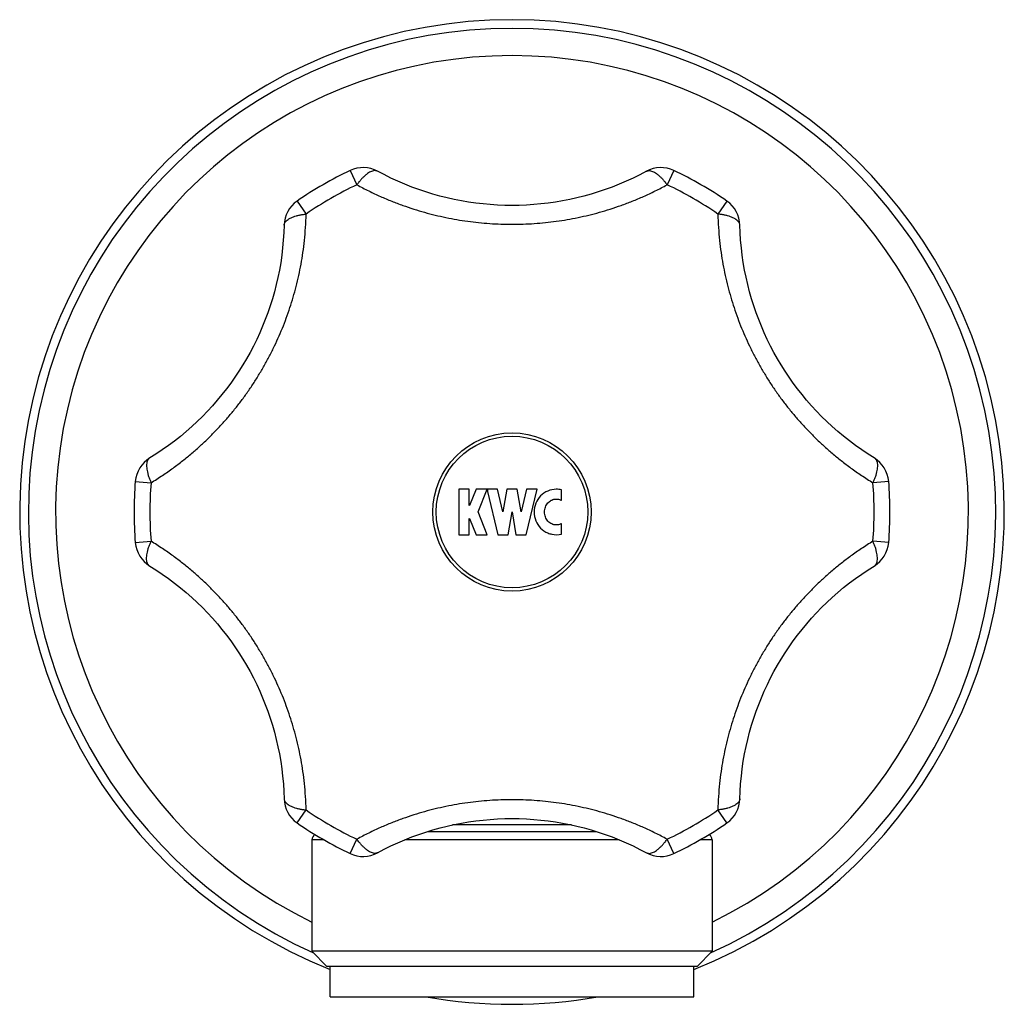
# Model space of a CAD drawing. Header units: millimetres. Extents: x 185 to 627, y 46 to 444.
# Tile 3 of 5: x 185 to 250, y 379 to 444. Entities that reach past the tile are written whole.
import ezdxf

# ---------------------------------------------------------------- set-up
doc = ezdxf.new("R2010")
doc.units = ezdxf.units.MM
doc.header["$LTSCALE"] = 46.255
doc.layers.get('0').update_dxf_attribs({"linetype": 'CONTINUOUS'})

msp = doc.modelspace()

# ---------------------------------------------------------------- linework, layer by layer
at = {"color": 9, "linetype": 'Continuous'}
for p, q in [((207.02, 433.829), (207.467, 432.886)), ((228.391, 433.829), (227.944, 432.886)), ((203.522, 431.809), (204.116, 430.951)), ((231.889, 431.809), (231.296, 430.951)), ((192.837, 413.301), (193.877, 413.217)), ((242.574, 413.301), (241.534, 413.217)), ((192.837, 409.262), (193.877, 409.347)), ((242.574, 409.262), (241.534, 409.347)), ((203.522, 390.755), (204.116, 391.613)), ((231.889, 390.755), (231.296, 391.613)), ((212.148, 390.195), (223.263, 390.195)), ((221.625, 390.628), (213.786, 390.628)), ((207.02, 388.735), (207.467, 389.678)), ((228.391, 388.735), (227.944, 389.678))]:
    msp.add_line(p, q, dxfattribs=at)
at = {"color": 7, "linetype": 'Continuous'}
for p, q in [((214.192, 412.782), (214.192, 409.782)), ((214.877, 412.782), (214.192, 412.782)), ((214.877, 411.711), (214.877, 412.782)), ((215.339, 412.782), (214.91, 411.711)), ((216.077, 412.782), (215.339, 412.782)), ((215.477, 411.282), (216.077, 412.782)), ((216.082, 412.782), (216.082, 412.632)), ((216.751, 412.782), (216.082, 412.782)), ((217.107, 411.292), (216.751, 412.782)), ((217.363, 412.782), (217.107, 411.292)), ((218.048, 412.782), (217.363, 412.782)), ((218.304, 411.292), (218.048, 412.782)), ((218.66, 412.782), (218.304, 411.292)), ((218.648, 409.782), (219.365, 412.782)), ((219.365, 412.782), (218.66, 412.782)), ((216.082, 412.632), (216.763, 409.782)), ((220.97, 412.05), (220.97, 412.74)), ((214.91, 411.711), (214.877, 411.711)), ((214.877, 409.782), (214.877, 410.853)), ((214.877, 410.853), (214.91, 410.853)), ((214.91, 410.853), (215.339, 409.782)), ((216.077, 409.782), (215.477, 411.282)), ((217.448, 409.782), (217.706, 411.282)), ((217.706, 411.282), (217.963, 409.782)), ((220.97, 409.824), (220.97, 410.514)), ((214.192, 409.782), (214.877, 409.782)), ((215.339, 409.782), (216.077, 409.782)), ((216.763, 409.782), (217.448, 409.782)), ((217.963, 409.782), (218.648, 409.782)), ((205.283, 389.644), (204.485, 389.644)), ((204.485, 389.644), (204.485, 382.282)), ((224.784, 389.644), (210.627, 389.644)), ((230.926, 389.644), (230.128, 389.644)), ((230.926, 389.644), (230.926, 382.282)), ((230.926, 382.282), (204.485, 382.282)), ((205.485, 381.282), (204.485, 382.282)), ((229.926, 381.282), (230.926, 382.282)), ((229.926, 381.282), (205.485, 381.282)), ((205.706, 379.282), (205.706, 381.282)), ((229.706, 379.282), (229.706, 381.282)), ((205.706, 379.282), (229.706, 379.282))]:
    msp.add_line(p, q, dxfattribs=at)
for points in [[(226.575, 433.776), (226.15, 433.551), (225.698, 433.327), (225.243, 433.116), (224.785, 432.92), (224.324, 432.736), (223.861, 432.566), (223.395, 432.409), (222.928, 432.265), (222.458, 432.135), (221.987, 432.016), (221.515, 431.911), (221.041, 431.818), (220.567, 431.738), (220.091, 431.67), (219.615, 431.615), (219.138, 431.572), (218.66, 431.541), (218.182, 431.522), (217.705, 431.516), (217.227, 431.523), (216.749, 431.541), (216.271, 431.572), (215.794, 431.615), (215.318, 431.67), (214.842, 431.738), (214.368, 431.818), (213.894, 431.911), (213.422, 432.017), (212.951, 432.135), (212.481, 432.266), (212.014, 432.41), (211.548, 432.567), (211.085, 432.737), (210.624, 432.921), (210.166, 433.117), (209.711, 433.328), (209.259, 433.552), (208.837, 433.776)], [(202.66, 430.21), (202.642, 429.729), (202.61, 429.226), (202.565, 428.727), (202.506, 428.231), (202.435, 427.74), (202.35, 427.254), (202.253, 426.772), (202.144, 426.295), (202.023, 425.823), (201.889, 425.355), (201.744, 424.894), (201.588, 424.437), (201.42, 423.986), (201.241, 423.54), (201.051, 423.1), (200.85, 422.665), (200.637, 422.237), (200.415, 421.814), (200.181, 421.397), (199.937, 420.987), (199.682, 420.583), (199.417, 420.185), (199.141, 419.794), (198.855, 419.409), (198.559, 419.031), (198.252, 418.66), (197.935, 418.297), (197.608, 417.94), (197.27, 417.592), (196.922, 417.251), (196.563, 416.918), (196.194, 416.593), (195.815, 416.276), (195.426, 415.969), (195.026, 415.67), (194.616, 415.381), (194.196, 415.102), (193.791, 414.848)], [(241.621, 414.848), (241.213, 415.103), (240.793, 415.383), (240.383, 415.672), (239.984, 415.97), (239.594, 416.278), (239.215, 416.594), (238.846, 416.919), (238.488, 417.252), (238.14, 417.593), (237.802, 417.942), (237.475, 418.298), (237.158, 418.662), (236.851, 419.033), (236.555, 419.41), (236.269, 419.795), (235.993, 420.186), (235.728, 420.584), (235.473, 420.988), (235.229, 421.399), (234.996, 421.816), (234.773, 422.238), (234.561, 422.667), (234.36, 423.102), (234.169, 423.542), (233.99, 423.988), (233.822, 424.439), (233.666, 424.896), (233.521, 425.358), (233.388, 425.825), (233.267, 426.297), (233.157, 426.774), (233.06, 427.256), (232.976, 427.742), (232.904, 428.233), (232.846, 428.729), (232.801, 429.228), (232.769, 429.732), (232.752, 430.21)], [(193.791, 407.716), (194.198, 407.46), (194.618, 407.181), (195.028, 406.892), (195.428, 406.594), (195.817, 406.286), (196.196, 405.97), (196.565, 405.645), (196.923, 405.312), (197.271, 404.971), (197.609, 404.622), (197.936, 404.266), (198.253, 403.902), (198.56, 403.531), (198.856, 403.154), (199.142, 402.769), (199.418, 402.378), (199.683, 401.98), (199.938, 401.576), (200.182, 401.165), (200.415, 400.748), (200.638, 400.325), (200.85, 399.897), (201.052, 399.462), (201.242, 399.022), (201.421, 398.576), (201.589, 398.125), (201.745, 397.668), (201.89, 397.206), (202.023, 396.739), (202.145, 396.267), (202.254, 395.79), (202.351, 395.308), (202.435, 394.821), (202.507, 394.33), (202.565, 393.835), (202.611, 393.336), (202.642, 392.832), (202.66, 392.354)], [(232.752, 392.354), (232.769, 392.834), (232.801, 393.338), (232.846, 393.837), (232.905, 394.333), (232.976, 394.824), (233.061, 395.31), (233.158, 395.792), (233.267, 396.269), (233.388, 396.741), (233.522, 397.208), (233.667, 397.67), (233.823, 398.127), (233.991, 398.578), (234.17, 399.024), (234.36, 399.464), (234.562, 399.898), (234.774, 400.327), (234.997, 400.75), (235.23, 401.166), (235.474, 401.577), (235.729, 401.981), (235.994, 402.379), (236.27, 402.77), (236.556, 403.155), (236.852, 403.533), (237.159, 403.903), (237.476, 404.267), (237.803, 404.623), (238.141, 404.972), (238.489, 405.313), (238.848, 405.646), (239.217, 405.971), (239.596, 406.288), (239.985, 406.595), (240.385, 406.894), (240.795, 407.182), (241.215, 407.462), (241.621, 407.716)], [(208.837, 388.788), (209.261, 389.013), (209.713, 389.237), (210.168, 389.447), (210.626, 389.644), (211.087, 389.828), (211.55, 389.998), (212.016, 390.155), (212.483, 390.298), (212.953, 390.429), (213.424, 390.548), (213.896, 390.653), (214.37, 390.746), (214.844, 390.826), (215.32, 390.894), (215.796, 390.949), (216.273, 390.992), (216.751, 391.023), (217.229, 391.041), (217.707, 391.048), (218.184, 391.041), (218.662, 391.023), (219.14, 390.992), (219.617, 390.949), (220.093, 390.894), (220.569, 390.826), (221.043, 390.745), (221.517, 390.653), (221.989, 390.547), (222.46, 390.429), (222.93, 390.298), (223.397, 390.154), (223.863, 389.997), (224.326, 389.827), (224.787, 389.643), (225.245, 389.446), (225.7, 389.236), (226.152, 389.012), (226.575, 388.788)]]:
    msp.add_lwpolyline(points, dxfattribs=at)
at = {"color": 9, "linetype": 'Continuous'}
msp.add_circle((217.706, 411.282), 5.221, dxfattribs=at)
at = {"color": 7, "linetype": 'Continuous'}
msp.add_circle((217.706, 411.282), 5, dxfattribs=at)
for centre, radius, start, end in [((217.706, 411.282), 32.5, 291.66819, 248.33181), ((217.706, 411.282), 24.951, 115.3574, 124.6426), ((207.877, 432.021), 2, 61.32046, 115.35741), ((227.535, 432.021), 2, 64.64259, 118.67953), ((217.706, 411.282), 24.951, 55.3574, 64.6426), ((204.659, 430.164), 2, 124.64259, 178.67952), ((230.752, 430.164), 2, 1.32049, 55.35741), ((194.83, 413.14), 2, 121.32046, 175.35741), ((240.581, 413.14), 2, 4.64259, 58.67951), ((217.706, 411.282), 24.951, 175.3574, 184.6426), ((217.706, 411.282), 24.951, 355.3574, 4.6426), ((220.626, 411.195), 1.413, 257.71821, 284.05562), ((194.83, 409.424), 2, 184.64259, 238.67951), ((240.581, 409.424), 2, 301.32046, 355.35741), ((204.659, 392.4), 2, 181.32049, 235.35741), ((230.752, 392.4), 2, 304.64259, 358.67952), ((217.706, 411.282), 24.951, 235.3574, 244.6426), ((217.706, 411.282), 24.951, 295.3574, 304.6426), ((205.356, 389.416), 0.9, 139.1387, 165.28972), ((230.056, 389.416), 0.9, 14.71028, 40.8613), ((207.877, 390.542), 2, 244.64259, 298.67953), ((227.535, 390.542), 2, 241.32046, 295.35741), ((217.706, 411.282), 32.5, 259.94135, 280.05865)]:
    msp.add_arc(centre, radius, start, end, dxfattribs=at)
at = {"color": 9, "linetype": 'Continuous'}
for radius, start, end in [(31.927, 294.25314, 245.74686), (30.128, 296.03118, 243.96882), (23.907, 115.35739, 124.64261), (23.907, 55.35739, 64.64261), (23.907, 175.35739, 184.64261), (23.907, 355.35739, 4.64261), (23.907, 235.35739, 244.64261), (23.907, 295.35739, 304.64261)]:
    msp.add_arc((217.706, 411.282), radius, start, end, dxfattribs=at)
for points, knots in [([(208.836, 433.776), (208.816, 433.787), (208.763, 433.809), (208.668, 433.823), (208.553, 433.81), (208.431, 433.772), (208.301, 433.71), (208.165, 433.623), (208.025, 433.514), (207.883, 433.383), (207.741, 433.234), (207.6, 433.067), (207.511, 432.947), (207.467, 432.886)], [0, 0, 0, 0, 0.070025, 0.171774, 0.284367, 0.411618, 0.55543, 0.716344, 0.893958, 1.087125, 1.294134, 1.51287, 1.740924, 1.740924, 1.740924, 1.740924]), ([(226.575, 433.776), (226.595, 433.787), (226.649, 433.809), (226.744, 433.823), (226.858, 433.81), (226.98, 433.772), (227.111, 433.71), (227.246, 433.623), (227.386, 433.514), (227.528, 433.383), (227.67, 433.234), (227.811, 433.067), (227.9, 432.947), (227.944, 432.886)], [0, 0, 0, 0, 0.070024, 0.171773, 0.284366, 0.411617, 0.555429, 0.716343, 0.893958, 1.087124, 1.294133, 1.512869, 1.740924, 1.740924, 1.740924, 1.740924]), ([(207.467, 432.886), (207.727, 432.744), (208.239, 432.477), (209.007, 432.117), (209.756, 431.801), (210.489, 431.523), (211.21, 431.28), (211.924, 431.066), (212.635, 430.88), (213.346, 430.72), (214.061, 430.584), (214.78, 430.472), (215.505, 430.385), (216.235, 430.322), (216.969, 430.285), (217.706, 430.272), (218.442, 430.285), (219.176, 430.322), (219.906, 430.385), (220.631, 430.472), (221.35, 430.584), (222.065, 430.72), (222.776, 430.88), (223.487, 431.066), (224.201, 431.28), (224.922, 431.523), (225.655, 431.801), (226.404, 432.117), (227.172, 432.477), (227.685, 432.744), (227.944, 432.886)], [0, 0, 0, 0, 0.887372, 1.733555, 2.543954, 3.325003, 4.083747, 4.826559, 5.559786, 6.287908, 7.014321, 7.741564, 8.471161, 9.203952, 9.939269, 10.676204, 11.413139, 12.148457, 12.881248, 13.610844, 14.338088, 15.064499, 15.792622, 16.525848, 17.26866, 18.027404, 18.808452, 19.618851, 20.465036, 21.352409, 21.352409, 21.352409, 21.352409]), ([(193.877, 413.217), (194.132, 413.372), (194.622, 413.685), (195.32, 414.171), (195.967, 414.662), (196.573, 415.157), (197.143, 415.659), (197.684, 416.17), (198.201, 416.693), (198.695, 417.228), (199.169, 417.779), (199.625, 418.346), (200.063, 418.93), (200.482, 419.53), (200.881, 420.146), (201.26, 420.777), (201.617, 421.42), (201.951, 422.074), (202.261, 422.737), (202.548, 423.408), (202.811, 424.086), (203.05, 424.772), (203.267, 425.468), (203.462, 426.177), (203.634, 426.901), (203.783, 427.646), (203.909, 428.418), (204.01, 429.224), (204.083, 430.071), (204.109, 430.652), (204.116, 430.951)], [0, 0, 0, 0, 0.89577, 1.74282, 2.551488, 3.330939, 4.088766, 4.831373, 5.56427, 6.29186, 7.017701, 7.744379, 8.473497, 9.205543, 9.940244, 10.676334, 11.41246, 12.147058, 12.879004, 13.608094, 14.334665, 15.060539, 15.788058, 16.520957, 17.263567, 18.021408, 18.80089, 19.609573, 20.456621, 21.35241, 21.35241, 21.35241, 21.35241]), ([(202.66, 430.21), (202.66, 430.233), (202.668, 430.29), (202.704, 430.379), (202.772, 430.472), (202.866, 430.559), (202.985, 430.641), (203.128, 430.715), (203.293, 430.782), (203.476, 430.839), (203.677, 430.888), (203.892, 430.926), (204.04, 430.943), (204.116, 430.951)], [0, 0, 0, 0, 0.070024, 0.171773, 0.284366, 0.411617, 0.555429, 0.716343, 0.893957, 1.087124, 1.294133, 1.512869, 1.740924, 1.740924, 1.740924, 1.740924]), ([(232.751, 430.21), (232.751, 430.233), (232.743, 430.29), (232.707, 430.379), (232.64, 430.472), (232.545, 430.559), (232.426, 430.641), (232.283, 430.715), (232.119, 430.782), (231.935, 430.839), (231.734, 430.888), (231.519, 430.926), (231.371, 430.943), (231.296, 430.951)], [0, 0, 0, 0, 0.070024, 0.171774, 0.284367, 0.411618, 0.555429, 0.716344, 0.893958, 1.087124, 1.294133, 1.512869, 1.740923, 1.740923, 1.740923, 1.740923]), ([(231.296, 430.951), (231.302, 430.652), (231.328, 430.072), (231.401, 429.224), (231.502, 428.419), (231.628, 427.647), (231.777, 426.902), (231.949, 426.177), (232.144, 425.469), (232.361, 424.773), (232.6, 424.087), (232.863, 423.409), (233.15, 422.738), (233.46, 422.075), (233.794, 421.421), (234.151, 420.777), (234.53, 420.146), (234.93, 419.53), (235.349, 418.929), (235.786, 418.346), (236.242, 417.779), (236.717, 417.228), (237.211, 416.692), (237.727, 416.17), (238.268, 415.659), (238.839, 415.156), (239.444, 414.661), (240.092, 414.171), (240.789, 413.685), (241.279, 413.372), (241.534, 413.217)], [0, 0, 0, 0, 0.895541, 1.742459, 2.55105, 3.330465, 4.088254, 4.830869, 5.563749, 6.291306, 7.017182, 7.743834, 8.472936, 9.205018, 9.939676, 10.675944, 11.41218, 12.146977, 12.879194, 13.608369, 14.33518, 15.061052, 15.78871, 16.521589, 17.264199, 18.021977, 18.801348, 19.609912, 20.456807, 21.352409, 21.352409, 21.352409, 21.352409]), ([(193.791, 414.848), (193.771, 414.836), (193.725, 414.801), (193.666, 414.725), (193.619, 414.62), (193.591, 414.495), (193.58, 414.351), (193.587, 414.19), (193.612, 414.014), (193.654, 413.826), (193.712, 413.628), (193.787, 413.423), (193.846, 413.286), (193.877, 413.217)], [0, 0, 0, 0, 0.070025, 0.171774, 0.284367, 0.411619, 0.55543, 0.716344, 0.893958, 1.087125, 1.294134, 1.51287, 1.740924, 1.740924, 1.740924, 1.740924]), ([(241.621, 414.848), (241.641, 414.836), (241.686, 414.801), (241.745, 414.725), (241.792, 414.62), (241.82, 414.495), (241.831, 414.351), (241.824, 414.19), (241.799, 414.014), (241.757, 413.826), (241.699, 413.628), (241.624, 413.423), (241.566, 413.286), (241.534, 413.217)], [0, 0, 0, 0, 0.070023, 0.171772, 0.284365, 0.411617, 0.555428, 0.716343, 0.893957, 1.087123, 1.294133, 1.512869, 1.740923, 1.740923, 1.740923, 1.740923]), ([(193.791, 407.716), (193.771, 407.728), (193.725, 407.763), (193.666, 407.839), (193.619, 407.944), (193.591, 408.069), (193.58, 408.213), (193.587, 408.374), (193.612, 408.55), (193.654, 408.738), (193.712, 408.936), (193.787, 409.141), (193.846, 409.278), (193.877, 409.347)], [0, 0, 0, 0, 0.070023, 0.171772, 0.284365, 0.411617, 0.555428, 0.716343, 0.893957, 1.087123, 1.294133, 1.512869, 1.740923, 1.740923, 1.740923, 1.740923]), ([(204.116, 391.613), (204.109, 391.912), (204.083, 392.492), (204.01, 393.34), (203.91, 394.145), (203.783, 394.917), (203.634, 395.662), (203.462, 396.387), (203.267, 397.095), (203.051, 397.791), (202.811, 398.477), (202.548, 399.155), (202.261, 399.826), (201.951, 400.489), (201.617, 401.143), (201.26, 401.787), (200.881, 402.418), (200.482, 403.034), (200.063, 403.635), (199.625, 404.218), (199.169, 404.785), (198.695, 405.336), (198.2, 405.872), (197.684, 406.394), (197.143, 406.905), (196.572, 407.407), (195.967, 407.903), (195.32, 408.393), (194.622, 408.879), (194.132, 409.192), (193.877, 409.347)], [0, 0, 0, 0, 0.895541, 1.742459, 2.55105, 3.330465, 4.088254, 4.830869, 5.563749, 6.291306, 7.017182, 7.743834, 8.472936, 9.205018, 9.939676, 10.675944, 11.41218, 12.146977, 12.879194, 13.608369, 14.33518, 15.061052, 15.78871, 16.521589, 17.264199, 18.021977, 18.801348, 19.609912, 20.456807, 21.352409, 21.352409, 21.352409, 21.352409]), ([(241.534, 409.347), (241.279, 409.192), (240.789, 408.879), (240.091, 408.392), (239.444, 407.902), (238.839, 407.407), (238.268, 406.905), (237.727, 406.394), (237.21, 405.871), (236.716, 405.335), (236.242, 404.785), (235.786, 404.218), (235.348, 403.634), (234.93, 403.034), (234.53, 402.418), (234.151, 401.787), (233.794, 401.143), (233.46, 400.489), (233.15, 399.826), (232.863, 399.156), (232.6, 398.478), (232.361, 397.792), (232.144, 397.096), (231.95, 396.387), (231.777, 395.663), (231.628, 394.918), (231.502, 394.146), (231.401, 393.34), (231.328, 392.492), (231.302, 391.912), (231.296, 391.613)], [0, 0, 0, 0, 0.89577, 1.74282, 2.551488, 3.330939, 4.088766, 4.831373, 5.56427, 6.29186, 7.017701, 7.744379, 8.473497, 9.205543, 9.940244, 10.676334, 11.41246, 12.147058, 12.879004, 13.608094, 14.334665, 15.060539, 15.788058, 16.520957, 17.263567, 18.021408, 18.80089, 19.609573, 20.456621, 21.35241, 21.35241, 21.35241, 21.35241]), ([(241.621, 407.716), (241.641, 407.728), (241.686, 407.763), (241.745, 407.839), (241.792, 407.944), (241.82, 408.069), (241.831, 408.213), (241.824, 408.374), (241.799, 408.55), (241.757, 408.738), (241.699, 408.936), (241.624, 409.141), (241.566, 409.278), (241.534, 409.347)], [0, 0, 0, 0, 0.070025, 0.171774, 0.284367, 0.411619, 0.55543, 0.716344, 0.893958, 1.087125, 1.294134, 1.51287, 1.740924, 1.740924, 1.740924, 1.740924]), ([(202.66, 392.354), (202.66, 392.331), (202.668, 392.273), (202.704, 392.184), (202.772, 392.092), (202.866, 392.004), (202.985, 391.923), (203.128, 391.849), (203.293, 391.782), (203.476, 391.725), (203.677, 391.676), (203.892, 391.638), (204.04, 391.621), (204.116, 391.613)], [0, 0, 0, 0, 0.070024, 0.171774, 0.284367, 0.411618, 0.555429, 0.716344, 0.893958, 1.087124, 1.294133, 1.512869, 1.740923, 1.740923, 1.740923, 1.740923]), ([(227.944, 389.678), (227.685, 389.82), (227.172, 390.087), (226.404, 390.447), (225.655, 390.763), (224.922, 391.041), (224.201, 391.284), (223.487, 391.498), (222.776, 391.684), (222.065, 391.844), (221.35, 391.98), (220.631, 392.091), (219.906, 392.179), (219.176, 392.241), (218.442, 392.279), (217.706, 392.292), (216.969, 392.279), (216.235, 392.241), (215.505, 392.179), (214.78, 392.091), (214.061, 391.98), (213.346, 391.844), (212.635, 391.684), (211.924, 391.498), (211.21, 391.284), (210.489, 391.041), (209.756, 390.763), (209.007, 390.447), (208.239, 390.087), (207.727, 389.82), (207.467, 389.678)], [0, 0, 0, 0, 0.887372, 1.733555, 2.543954, 3.325003, 4.083747, 4.826559, 5.559786, 6.287908, 7.014321, 7.741564, 8.471161, 9.203952, 9.939269, 10.676204, 11.413139, 12.148457, 12.881248, 13.610844, 14.338088, 15.064499, 15.792622, 16.525848, 17.26866, 18.027404, 18.808452, 19.618851, 20.465036, 21.352409, 21.352409, 21.352409, 21.352409]), ([(232.751, 392.354), (232.751, 392.331), (232.743, 392.273), (232.707, 392.184), (232.64, 392.092), (232.545, 392.004), (232.426, 391.923), (232.283, 391.849), (232.119, 391.782), (231.935, 391.725), (231.734, 391.676), (231.519, 391.638), (231.371, 391.621), (231.296, 391.613)], [0, 0, 0, 0, 0.070024, 0.171773, 0.284366, 0.411617, 0.555429, 0.716343, 0.893957, 1.087124, 1.294133, 1.512869, 1.740924, 1.740924, 1.740924, 1.740924]), ([(208.836, 388.788), (208.816, 388.777), (208.763, 388.755), (208.668, 388.741), (208.553, 388.754), (208.431, 388.792), (208.301, 388.854), (208.165, 388.941), (208.025, 389.05), (207.883, 389.18), (207.741, 389.33), (207.6, 389.497), (207.511, 389.616), (207.467, 389.678)], [0, 0, 0, 0, 0.070024, 0.171773, 0.284366, 0.411617, 0.555429, 0.716343, 0.893958, 1.087124, 1.294133, 1.512869, 1.740924, 1.740924, 1.740924, 1.740924]), ([(226.575, 388.788), (226.595, 388.777), (226.649, 388.755), (226.744, 388.741), (226.858, 388.754), (226.98, 388.792), (227.111, 388.854), (227.246, 388.941), (227.386, 389.05), (227.528, 389.18), (227.67, 389.33), (227.811, 389.497), (227.9, 389.616), (227.944, 389.678)], [0, 0, 0, 0, 0.070025, 0.171774, 0.284367, 0.411618, 0.55543, 0.716344, 0.893958, 1.087125, 1.294134, 1.51287, 1.740924, 1.740924, 1.740924, 1.740924])]:
    msp.add_open_spline(points, degree=3, knots=knots, dxfattribs=at)
at = {"color": 7, "linetype": 'Continuous'}
for points, knots in [([(220.97, 412.74), (220.858, 412.768), (220.552, 412.806), (220.052, 412.703), (219.567, 412.368), (219.244, 411.869), (219.131, 411.282), (219.244, 410.695), (219.566, 410.196), (219.968, 409.919), (220.238, 409.833), (220.326, 409.814)], [0, 0, 0, 0, 0.345862, 0.915056, 1.488818, 2.068979, 2.653623, 3.238266, 3.818427, 4.392189, 4.66203, 4.66203, 4.66203, 4.66203]), ([(220.295, 412.056), (220.307, 412.062), (220.409, 412.113), (220.626, 412.162), (220.848, 412.112), (220.954, 412.058), (220.97, 412.05)], [0, 0, 0, 0, 0.0396779, 0.342015, 0.6443522, 0.6982165, 0.6982165, 0.6982165, 0.6982165]), ([(220.97, 410.514), (220.954, 410.506), (220.848, 410.452), (220.626, 410.402), (220.319, 410.471), (220.062, 410.665), (219.894, 410.95), (219.835, 411.282), (219.894, 411.614), (220.055, 411.887), (220.215, 412.014), (220.295, 412.056)], [0, 0, 0, 0, 0.053864, 0.356201, 0.658539, 0.970241, 1.294727, 1.627956, 1.961185, 2.285671, 2.558428, 2.558428, 2.558428, 2.558428])]:
    msp.add_open_spline(points, degree=3, knots=knots, dxfattribs=at)

doc.saveas('drawing.dxf')
